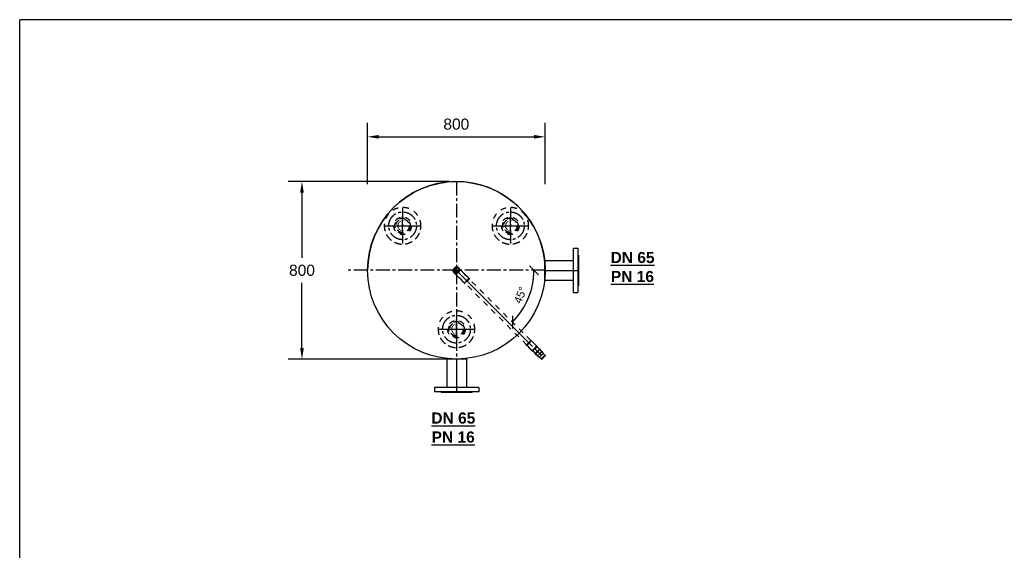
# Model space of a CAD drawing. Extents: x -156717 to 425753, y -51191 to 363295.
# Tile 89 of 256: x 61810 to 66245, y 127134 to 129524. Entities that reach past the tile are written whole.
import ezdxf
from ezdxf.enums import TextEntityAlignment as Align
from ezdxf.lldxf.tags import DXFTag

# ---------------------------------------------------------------- set-up
doc = ezdxf.new("R2010")
doc.units = 0
doc.header["$LTSCALE"] = 50
doc.linetypes.add('CENTER', pattern=[2, 1.25, -0.25, 0.25, -0.25])
doc.linetypes.add('STREEPJES', pattern=[0.1, 0.05, -0.05])
doc.layers.get('0').update_dxf_attribs({"linetype": 'CONTINUOUS'})
doc.layers.get('Defpoints').update_dxf_attribs({"linetype": 'CONTINUOUS'})
for name, color, linetype in [('00att035', 3, 'CONTINUOUS'), ('00kad025', 2, 'CONTINUOUS'), ('00kad035', 3, 'CONTINUOUS'), ('WL561---_AANVOER_D', 20, 'CONTINUOUS'), ('WL561---_AANVOER_HARTLIJ', 8, 'CONTINUOUS'), ('WL561---_CV-D', 2, 'CONTINUOUS'), ('WM561---_AANVOER', 1, 'CONTINUOUS')]:
    doc.layers.add(name, color=color, linetype=linetype)
doc.styles.add('BURO-025', font='ARIAL.TTF', dxfattribs={"height": 125})
doc.styles.add('Prefab', font='ARIAL.TTF')
doc.styles.get("Standard").update_dxf_attribs({"font": 'ARIAL.TTF'})
tags = doc.linetypes.add('CENTER2', pattern=[28.575000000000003, 19.05, -3.175, 3.175, -3.175]).pattern_tags.tags
tags[10:11] = [DXFTag(74, 4), DXFTag(75, 0), DXFTag(340, '0'), DXFTag(46, 1.0), DXFTag(50, 0.0), DXFTag(44, 0.0), DXFTag(45, 0.0)]
tags[8:9] = [DXFTag(74, 4), DXFTag(75, 0), DXFTag(340, '0'), DXFTag(46, 1.0), DXFTag(50, 0.0), DXFTag(44, 0.0), DXFTag(45, 0.0)]
tags[6:7] = [DXFTag(74, 4), DXFTag(75, 0), DXFTag(340, '0'), DXFTag(46, 1.0), DXFTag(50, 0.0), DXFTag(44, 0.0), DXFTag(45, 0.0)]
tags[4:5] = [DXFTag(74, 4), DXFTag(75, 0), DXFTag(340, '0'), DXFTag(46, 1.0), DXFTag(50, 0.0), DXFTag(44, 0.0), DXFTag(45, 0.0)]
doc.dimstyles.new('ISO-25', dxfattribs={"dimtxt": 2.5, "dimasz": 2.5, "dimexe": 1.25, "dimexo": 0.625, "dimtad": 1, "dimtih": 1, "dimdec": 4, "dimdsep": 46, "dimtxsty": 'Standard', "dimcen": 2.5, "dimadec": 0, "dimazin": 0, "dimtfac": 1, "dimtdec": 4, "dimtmove": 0, "dimatfit": 3, "dimfxl": 0, "dimtvp": 1, "dimtolj": 1, "dimtzin": 0, "dimarcsym": 0})
doc.dimstyles.new('STABICAD', dxfattribs={"dimscale": 20, "dimtxt": 1.8, "dimasz": 2, "dimexe": 0, "dimexo": 2.5, "dimgap": 1.5, "dimtad": 0, "dimdec": 0, "dimzin": 0, "dimdsep": 46, "dimtxsty": 'Standard', "dimblk1": 'OBLIQUE', "dimblk2": 'OBLIQUE', "dimsah": 1, "dimcen": -3, "dimadec": 0, "dimazin": 0, "dimtfac": 1, "dimtdec": 0, "dimtofl": 0, "dimtmove": 2, "dimatfit": 3, "dimfxl": 0, "dimtvp": 1.055555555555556, "dimtolj": 1, "dimtzin": 0, "dimarcsym": 0})

# ---------------------------------------------------------------- blocks, each defined once
blk = doc.blocks.new('A3-HORIZONTAAL')
at = {"layer": '00kad035'}
for p in [(0, 0), (420.0000000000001, 297)]:
    blk.add_line(p, (0, 297), dxfattribs=at)
at = {"layer": '00att035', "style": 'Prefab'}
blk.add_attdef('FABRIEKSNUMMER', text='', height=3.47256, dxfattribs=at).set_placement((288.1015390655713, 3.576218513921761), align=Align.BOTTOM_LEFT)
at = {"layer": '00kad025', "style": 'Prefab'}
for tag, p in [('PROMSCHR', (218.1413790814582, 14.81899418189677)), ('OMSCHRIJVING', (288.1015390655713, 14.81899377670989)), ('STATUS1', (358.0616990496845, 14.81899335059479)), ('DATUM1', (371.7622778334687, 14.81899335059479)), ('BLAD', (395.808191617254, 14.81899335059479)), ('STATUS2', (358.0616990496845, 9.197605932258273)), ('DATUM2', (371.7622778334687, 9.197605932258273)), ('PRNUMMER', (218.1413790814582, 3.57621889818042)), ('TKINIT', (332.3710290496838, 3.576218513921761)), ('STATUS3', (358.0616990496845, 3.576218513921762)), ('DATUM3', (371.7622778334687, 3.576218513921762))]:
    blk.add_attdef(tag, text='', height=2.460512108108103, dxfattribs=at).set_placement(p, align=Align.BOTTOM_LEFT)
blk = doc.blocks.new('*U1960')
at = {"color": 0, "ltscale": 10}
for p, q in [((0, 44.45000000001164, -0.3193510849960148), (127.8970048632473, 44.45000000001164, -0.3193510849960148)), ((0, 14.30338299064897, -0.3193510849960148), (0, 44.45000000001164, -0.3193510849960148)), ((0, -44.45000000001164, -0.3193510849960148), (0, -13.66468082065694, -0.3193510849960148)), ((0, -44.45000000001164, -0.3193510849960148), (127.8970048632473, -44.45000000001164, -0.3193510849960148))]:
    blk.add_line(p, q, dxfattribs=at)
at = {"color": 1, "linetype": 'STREEPJES', "ltscale": 10}
blk.add_line((0, -13.66468082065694, -0.3193510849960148), (0, 14.30338299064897, -0.3193510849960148), dxfattribs=at)
at = {"layer": 'WL561---_AANVOER_HARTLIJ', "linetype": 'CENTER2'}
blk.add_line((0, 0, -0.3193510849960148), (140.8970048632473, 0, -0.3193510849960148), dxfattribs=at)
at = {"layer": 'WL561---_AANVOER_D', "color": 2, "style": 'BURO-025'}
blk.add_attdef('POSNR', text='', height=50, dxfattribs=at).set_placement((0, 0), align=Align.MIDDLE)
blk = doc.blocks.new('*U1961')
at = {"ltscale": 10}
h = blk.add_hatch(color=2, dxfattribs=at)
edge = h.paths.add_edge_path()
edge.add_ellipse((0, 0), major_axis=(-24.12, 4.430772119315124e-15), ratio=1, start_angle=180, end_angle=360, ccw=False)
edge.add_line((24.11999999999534, 0), (24.02175435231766, 0.3991945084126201))
edge.add_ellipse((0, -5.724479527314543), major_axis=(24.12, 5.724479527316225), ratio=1, start_angle=0.9501787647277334, end_angle=152.3474659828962)
edge.add_line((-24.02175435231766, 0.3991945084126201), (-24.11999999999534, 0))
at = {"color": 1, "linetype": 'STREEPJES', "ltscale": 10}
blk.add_circle((0, 0, 496.680648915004), 30.15, dxfattribs=at)
at = {"layer": 'WL561---_AANVOER_HARTLIJ', "linetype": 'CENTER2'}
for p, q in [((-42.21000000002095, 0, 496.680648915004), (42.21000000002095, -1.550770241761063e-14, 496.680648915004)), ((0, 42.2100000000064, 496.680648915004), (-1.550770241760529e-14, -42.2100000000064, 496.680648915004))]:
    blk.add_line(p, q, dxfattribs=at)
blk.add_circle((0, 0, 496.680648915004), 0.075, dxfattribs=at)
at = {"layer": 'WL561---_AANVOER_D', "color": 2, "style": 'BURO-025'}
blk.add_attdef('POSNR', text='', height=50, dxfattribs=at).set_placement((0, 0), align=Align.MIDDLE)
blk = doc.blocks.new('*U1962')
at = {"color": 1, "linetype": 'STREEPJES', "ltscale": 10}
for radius in [39.5325, 34.84125]:
    blk.add_circle((0, 0, 499.680648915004), radius, dxfattribs=at)
for start in [90.17999999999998, 270, 270]:
    blk.add_arc((0, 0, 499.680648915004), 82.5, start, 90, dxfattribs=at)
at = {"layer": 'WL561---_AANVOER_HARTLIJ', "linetype": 'CENTER'}
for p, q in [((0, -82.5, 499.680648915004), (1.010333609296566e-14, 82.5, 499.680648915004)), ((-82.5, 0, 499.680648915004), (82.5, -1.010333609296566e-14, 499.680648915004))]:
    blk.add_line(p, q, dxfattribs=at)
for radius in [62.5, 0.075]:
    blk.add_circle((0, 0, 499.680648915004), radius, dxfattribs=at)
at = {"layer": 'WL561---_AANVOER_D', "color": 2, "style": 'BURO-025'}
blk.add_attdef('POSNR', text='', height=50, dxfattribs=at).set_placement((0, 0), align=Align.MIDDLE)
at = {"layer": 'WL561---_AANVOER_D', "color": 2, "style": 'BURO-025', "flags": 1}
blk.add_attdef('FABR', text='', height=50, dxfattribs=at).set_placement((0, 0), align=Align.MIDDLE)
blk = doc.blocks.new('*U1963')
at = {"ltscale": 10}
h = blk.add_hatch(color=2, dxfattribs=at)
edge = h.paths.add_edge_path()
edge.add_ellipse((0, 0), major_axis=(-24.12, 4.430772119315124e-15), ratio=1, start_angle=180, end_angle=360, ccw=False)
edge.add_line((24.11999999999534, 0), (24.02175435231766, 0.3991945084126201))
edge.add_ellipse((0, -5.724479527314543), major_axis=(24.12, 5.724479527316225), ratio=1, start_angle=0.9501787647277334, end_angle=152.3474659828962)
edge.add_line((-24.02175435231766, 0.3991945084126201), (-24.11999999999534, 0))
at = {"color": 1, "linetype": 'STREEPJES', "ltscale": 10}
blk.add_circle((0, 0, 496.680648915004), 30.15, dxfattribs=at)
at = {"layer": 'WL561---_AANVOER_HARTLIJ', "linetype": 'CENTER2'}
for p, q in [((-42.21000000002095, 0, 496.680648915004), (42.21000000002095, -1.550770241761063e-14, 496.680648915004)), ((0, 42.2100000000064, 496.680648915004), (-1.550770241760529e-14, -42.2100000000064, 496.680648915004))]:
    blk.add_line(p, q, dxfattribs=at)
blk.add_circle((0, 0, 496.680648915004), 0.075, dxfattribs=at)
at = {"layer": 'WL561---_AANVOER_D', "color": 2, "style": 'BURO-025'}
blk.add_attdef('POSNR', text='', height=50, dxfattribs=at).set_placement((0, 0), align=Align.MIDDLE)
blk = doc.blocks.new('*U1964')
at = {"ltscale": 10}
h = blk.add_hatch(color=2, dxfattribs=at)
edge = h.paths.add_edge_path()
edge.add_ellipse((0, 0), major_axis=(-24.12, 4.430772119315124e-15), ratio=1, start_angle=180, end_angle=360, ccw=False)
edge.add_line((24.11999999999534, 0), (24.02175435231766, 0.3991945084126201))
edge.add_ellipse((0, -5.724479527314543), major_axis=(24.12, 5.724479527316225), ratio=1, start_angle=0.9501787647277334, end_angle=152.3474659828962)
edge.add_line((-24.02175435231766, 0.3991945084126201), (-24.11999999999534, 0))
at = {"color": 1, "linetype": 'STREEPJES', "ltscale": 10}
blk.add_circle((0, 0, 496.680648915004), 30.15, dxfattribs=at)
at = {"layer": 'WL561---_AANVOER_HARTLIJ', "linetype": 'CENTER2'}
for p, q in [((-42.21000000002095, 0, 496.680648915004), (42.21000000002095, -1.550770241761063e-14, 496.680648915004)), ((0, 42.2100000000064, 496.680648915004), (-1.550770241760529e-14, -42.2100000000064, 496.680648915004))]:
    blk.add_line(p, q, dxfattribs=at)
blk.add_circle((0, 0, 496.680648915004), 0.075, dxfattribs=at)
at = {"layer": 'WL561---_AANVOER_D', "color": 2, "style": 'BURO-025'}
blk.add_attdef('POSNR', text='', height=50, dxfattribs=at).set_placement((0, 0), align=Align.MIDDLE)
blk = doc.blocks.new('*U1965')
at = {"ltscale": 10}
h = blk.add_hatch(color=2, dxfattribs=at)
edge = h.paths.add_edge_path()
edge.add_ellipse((-2.91038304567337e-11, 5.820766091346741e-11), major_axis=(-7.608468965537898, -7.608468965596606), ratio=1, start_angle=180, end_angle=360, ccw=False)
edge.add_line((7.608468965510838, 7.608468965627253), (7.254569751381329, 7.817629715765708))
edge.add_ellipse((1.805743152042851, -1.805743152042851), major_axis=(5.802725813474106, 9.414212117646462), ratio=1, start_angle=2.12995462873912, end_angle=151.1676901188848)
edge.add_line((-7.817629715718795, -7.254569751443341), (-7.608468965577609, -7.608468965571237))
at = {"color": 1, "linetype": 'STREEPJES', "ltscale": 10}
blk.add_circle((-2.91038304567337e-11, 5.820766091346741e-11, 330.680648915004), 13.45, dxfattribs=at)
at = {"layer": 'WL561---_AANVOER_HARTLIJ', "linetype": 'CENTER2'}
for p, q in [((-13.31482068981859, 13.31482068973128, 330.680648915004), (13.314820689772, -13.31482068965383, 330.680648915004)), ((-13.31482068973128, -13.31482068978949, 330.680648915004), (13.31482068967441, 13.31482068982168, 330.680648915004))]:
    blk.add_line(p, q, dxfattribs=at)
blk.add_circle((-2.91038304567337e-11, 5.820766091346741e-11, 330.680648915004), 0.075, dxfattribs=at)
at = {"layer": 'WL561---_AANVOER_D', "color": 2, "style": 'BURO-025'}
blk.add_attdef('POSNR', text='', height=50, dxfattribs=at).set_placement((0, 0), align=Align.MIDDLE)
blk = doc.blocks.new('*U1966')
at = {"color": 1, "linetype": 'STREEPJES', "ltscale": 10}
for p, q in [((-65.99999999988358, 15.44999999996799, 384.680648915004), (-68.99999999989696, 15.44999999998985, 384.680648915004)), ((-69.00000000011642, -15.45000000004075, 384.680648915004), (-68.99999999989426, 15.44999999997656, 384.680648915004)), ((-66.00000000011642, -15.45000000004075, 384.680648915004), (-65.99999999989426, 15.44999999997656, 384.680648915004)), ((-54, 14.44999999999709, 384.680648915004), (-65.99999999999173, 14.44999999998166, 384.680648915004)), ((-54, 14.44999999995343, 384.680648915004), (-46.89076513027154, 14.44999999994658, 384.680648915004)), ((-46.89076513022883, 14.44999999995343, 384.680648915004), (-33.15677799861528, 14.44999999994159, 384.680648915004)), ((-33.15677799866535, 14.44999999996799, 384.680648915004), (-20.84322200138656, 14.44999999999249, 384.680648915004)), ((-20.84322200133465, 14.44999999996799, 384.680648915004), (-10.78924563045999, 14.44999999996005, 384.680648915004)), ((-10.78924563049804, 14.44999999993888, 384.680648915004), (-5.468089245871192, 14.44999999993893, 384.680648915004)), ((-66.00000000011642, -15.45000000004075, 384.680648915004), (-69.00000000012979, -15.45000000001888, 384.680648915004)), ((-53.99999999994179, -14.45000000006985, 384.680648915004), (-65.99999999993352, -14.45000000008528, 384.680648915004)), ((-54, -14.45000000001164, 384.680648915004), (-46.89076513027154, -14.4500000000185, 384.680648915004)), ((-46.89076513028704, -14.45000000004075, 384.680648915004), (-33.1567779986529, -14.45000000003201, 384.680648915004)), ((-33.15677799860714, -14.4500000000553, 384.680648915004), (-20.84322200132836, -14.45000000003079, 384.680648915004)), ((-20.84322200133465, -14.44999999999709, 384.680648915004), (-10.78924563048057, -14.4500000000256, 384.680648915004)), ((-10.78924563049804, -14.45000000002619, 384.680648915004), (-5.468089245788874, -14.45000000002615, 384.680648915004))]:
    blk.add_line(p, q, dxfattribs=at)
for end in [224.8199999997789, 44.99999999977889]:
    blk.add_arc((0, -1.455191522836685e-11, 384.680648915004), 15.45, 224.9999999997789, end, dxfattribs=at)
at = {"layer": 'WL561---_AANVOER_HARTLIJ', "linetype": 'CENTER2'}
blk.add_line((-54, -2.91038304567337e-11, 384.680648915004), (-1.660538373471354e-11, -2.142097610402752e-11, 384.680648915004), dxfattribs=at)
at = {"layer": 'WL561---_AANVOER_D', "color": 2, "style": 'BURO-025'}
blk.add_attdef('POSNR', text='', height=50, dxfattribs=at).set_placement((0, 0), align=Align.MIDDLE)
blk = doc.blocks.new('*U1967')
at = {"color": 1, "linetype": 'STREEPJES', "ltscale": 10}
for p, q in [((-11.99999999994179, 15.44999999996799, 384.680648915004), (-14.99999999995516, 15.44999999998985, 384.680648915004)), ((-15.00000000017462, -15.45000000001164, 384.680648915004), (-14.99999999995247, 15.45000000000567, 384.680648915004)), ((-12.00000000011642, -15.45000000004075, 384.680648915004), (-11.99999999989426, 15.44999999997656, 384.680648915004)), ((-5.820766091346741e-11, 14.44999999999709, 384.680648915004), (-12.00000000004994, 14.44999999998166, 384.680648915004)), ((-5.820766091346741e-11, 14.44999999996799, 384.680648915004), (8.99999999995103, 14.44999999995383, 384.680648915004)), ((8.999999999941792, 14.44999999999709, 384.680648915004), (20.99999999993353, 14.45000000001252, 384.680648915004)), ((21.00000000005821, 15.44999999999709, 384.680648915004), (24.00000000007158, 15.44999999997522, 384.680648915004)), ((21.00000000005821, 15.44999999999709, 384.680648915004), (20.99999999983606, -15.45000000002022, 384.680648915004)), ((24.00000000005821, 15.44999999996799, 384.680648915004), (23.99999999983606, -15.45000000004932, 384.680648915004)), ((-12.00000000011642, -15.45000000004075, 384.680648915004), (-15.00000000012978, -15.45000000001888, 384.680648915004)), ((0, -14.45000000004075, 384.680648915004), (-11.99999999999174, -14.45000000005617, 384.680648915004)), ((-5.820766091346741e-11, -14.45000000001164, 384.680648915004), (8.99999999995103, -14.4500000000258, 384.680648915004)), ((9, -14.45000000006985, 384.680648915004), (20.99999999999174, -14.45000000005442, 384.680648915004)), ((20.99999999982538, -15.45000000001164, 384.680648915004), (23.99999999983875, -15.45000000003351, 384.680648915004))]:
    blk.add_line(p, q, dxfattribs=at)
at = {"layer": 'WL561---_AANVOER_HARTLIJ', "linetype": 'CENTER'}
blk.add_line((-5.820766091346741e-11, 0, 384.680648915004), (8.99999999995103, -1.41546774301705e-11, 384.680648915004), dxfattribs=at)
at = {"layer": 'WL561---_AANVOER_D', "color": 2, "style": 'BURO-025'}
blk.add_attdef('POSNR', text='', height=50, dxfattribs=at).set_placement((0, 0), align=Align.MIDDLE)
at = {"layer": 'WL561---_AANVOER_D', "color": 2, "style": 'BURO-025', "flags": 1}
blk.add_attdef('FABR', text='', height=50, dxfattribs=at).set_placement((0, 0), align=Align.MIDDLE)
blk = doc.blocks.new('*U1968')
at = {"color": 1, "linetype": 'STREEPJES', "ltscale": 10}
for p, q in [((15.00000000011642, 13.44999999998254, 384.680648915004), (407.3130585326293, 13.44999999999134, 384.680648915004)), ((14.99999999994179, -13.44999999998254, 384.680648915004), (407.3130585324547, -13.44999999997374, 384.680648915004))]:
    blk.add_line(p, q, dxfattribs=at)
at = {"layer": 'WL561---_AANVOER_HARTLIJ', "linetype": 'CENTER2'}
blk.add_line((0, -1.455191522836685e-11, 384.680648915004), (422.3130585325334, -8.339497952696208e-12, 384.680648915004), dxfattribs=at)
at = {"layer": 'WL561---_AANVOER_D', "color": 2, "style": 'BURO-025'}
blk.add_attdef('POSNR', text='', height=50, dxfattribs=at).set_placement((0, 0), align=Align.MIDDLE)
blk = doc.blocks.new('*U1969')
at = {"color": 2, "ltscale": 10}
for p, q in [((-23, 100, -0.3193510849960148), (-3, 100, -0.3193510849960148)), ((-23, 100, -0.3193510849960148), (-23, -100, -0.3193510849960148)), ((-3, 100, -0.3193510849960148), (-3, -100, -0.3193510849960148)), ((-3, 69, -0.3193510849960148), (0, 69, -0.3193510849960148)), ((0, 69, -0.3193510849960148), (0, -69, -0.3193510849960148)), ((0, 69, -0.3193510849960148), (0, -69, -0.3193510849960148)), ((-3, -69, -0.3193510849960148), (0, -69, -0.3193510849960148)), ((-23, -100, -0.3193510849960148), (-3, -100, -0.3193510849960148))]:
    blk.add_line(p, q, dxfattribs=at)
at = {"layer": 'WL561---_AANVOER_HARTLIJ', "linetype": 'CENTER'}
blk.add_line((-10, 0, -0.3193510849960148), (0, 0, -0.3193510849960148), dxfattribs=at)
at = {"layer": 'WL561---_AANVOER_D', "color": 2, "style": 'BURO-025'}
blk.add_attdef('POSNR', text='', height=50, dxfattribs=at).set_placement((0, 0), align=Align.MIDDLE)
at = {"layer": 'WL561---_AANVOER_D', "color": 2, "style": 'BURO-025', "flags": 1}
blk.add_attdef('FABR', text='', height=50, dxfattribs=at).set_placement((0, 0), align=Align.MIDDLE)
blk = doc.blocks.new('*U1970')
at = {"color": 2, "ltscale": 10}
for p, q in [((-23, 100, -1450.986861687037), (-3, 100, -1450.986861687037)), ((-23, 100, -1450.986861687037), (-23.00000000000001, -100, -1450.986861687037)), ((-3, 100, -1450.986861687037), (-3.000000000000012, -100, -1450.986861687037)), ((-3, 69, -1450.986861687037), (0, 69, -1450.986861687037)), ((0, 69, -1450.986861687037), (-8.450062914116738e-15, -69, -1450.986861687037)), ((0, 69, -1450.986861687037), (-8.450062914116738e-15, -69, -1450.986861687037)), ((-3, -69, -1450.986861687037), (0, -69, -1450.986861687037)), ((-23, -100, -1450.986861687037), (-3, -100, -1450.986861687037))]:
    blk.add_line(p, q, dxfattribs=at)
at = {"layer": 'WL561---_AANVOER_HARTLIJ', "linetype": 'CENTER'}
blk.add_line((-10, 0, -1450.986861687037), (0, -6.123233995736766e-16, -1450.986861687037), dxfattribs=at)
at = {"layer": 'WL561---_AANVOER_D', "color": 2, "style": 'BURO-025'}
blk.add_attdef('POSNR', text='', height=50, dxfattribs=at).set_placement((0, 0), align=Align.MIDDLE)
at = {"layer": 'WL561---_AANVOER_D', "color": 2, "style": 'BURO-025', "flags": 1}
blk.add_attdef('FABR', text='', height=50, dxfattribs=at).set_placement((0, 0), align=Align.MIDDLE)
blk = doc.blocks.new('*U1971')
at = {"color": 0, "ltscale": 10}
for p, q in [((0, 44.44999999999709, -1450.986861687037), (130.1210378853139, 44.44999999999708, -1450.986861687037)), ((0, -44.44999999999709, -1450.986861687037), (5.443555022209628e-15, 44.44999999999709, -1450.986861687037)), ((0, -44.44999999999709, -1450.986861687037), (130.1210378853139, -44.4499999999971, -1450.986861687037))]:
    blk.add_line(p, q, dxfattribs=at)
at = {"layer": 'WL561---_AANVOER_HARTLIJ', "linetype": 'CENTER2'}
blk.add_line((0, 0, -1450.986861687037), (143.1210378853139, -8.763636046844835e-15, -1450.986861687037), dxfattribs=at)
at = {"layer": 'WL561---_AANVOER_D', "color": 2, "style": 'BURO-025'}
blk.add_attdef('POSNR', text='', height=50, dxfattribs=at).set_placement((0, 0), align=Align.MIDDLE)
blk = doc.blocks.new('*U1972')
at = {"color": 1, "linetype": 'STREEPJES', "ltscale": 10}
for radius in [39.5325, 34.84125]:
    blk.add_circle((0, 0, 499.680648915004), radius, dxfattribs=at)
for start in [90.17999999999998, 270, 270]:
    blk.add_arc((0, 0, 499.680648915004), 82.5, start, 90, dxfattribs=at)
at = {"layer": 'WL561---_AANVOER_HARTLIJ', "linetype": 'CENTER'}
for p, q in [((0, -82.5, 499.680648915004), (1.010333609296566e-14, 82.5, 499.680648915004)), ((-82.5, 0, 499.680648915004), (82.5, -1.010333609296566e-14, 499.680648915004))]:
    blk.add_line(p, q, dxfattribs=at)
for radius in [62.5, 0.075]:
    blk.add_circle((0, 0, 499.680648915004), radius, dxfattribs=at)
at = {"layer": 'WL561---_AANVOER_D', "color": 2, "style": 'BURO-025'}
blk.add_attdef('POSNR', text='', height=50, dxfattribs=at).set_placement((0, 0), align=Align.MIDDLE)
at = {"layer": 'WL561---_AANVOER_D', "color": 2, "style": 'BURO-025', "flags": 1}
blk.add_attdef('FABR', text='', height=50, dxfattribs=at).set_placement((0, 0), align=Align.MIDDLE)
blk = doc.blocks.new('*U1973')
at = {"color": 1, "linetype": 'STREEPJES', "ltscale": 10}
for radius in [39.5325, 34.84125]:
    blk.add_circle((0, 0, 499.680648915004), radius, dxfattribs=at)
for start in [90.17999999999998, 270, 270]:
    blk.add_arc((0, 0, 499.680648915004), 82.5, start, 90, dxfattribs=at)
at = {"layer": 'WL561---_AANVOER_HARTLIJ', "linetype": 'CENTER'}
for p, q in [((0, -82.5, 499.680648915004), (1.010333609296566e-14, 82.5, 499.680648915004)), ((-82.5, 0, 499.680648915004), (82.5, -1.010333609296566e-14, 499.680648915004))]:
    blk.add_line(p, q, dxfattribs=at)
for radius in [62.5, 0.075]:
    blk.add_circle((0, 0, 499.680648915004), radius, dxfattribs=at)
at = {"layer": 'WL561---_AANVOER_D', "color": 2, "style": 'BURO-025'}
blk.add_attdef('POSNR', text='', height=50, dxfattribs=at).set_placement((0, 0), align=Align.MIDDLE)
at = {"layer": 'WL561---_AANVOER_D', "color": 2, "style": 'BURO-025', "flags": 1}
blk.add_attdef('FABR', text='', height=50, dxfattribs=at).set_placement((0, 0), align=Align.MIDDLE)
blk = doc.blocks.new('*U1974')
at = {"color": 0, "ltscale": 10}
for p, q in [((0, 13.45000000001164, -675), (15.51212834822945, 13.45000000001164, -675)), ((0, -13.45000000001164, -675), (0, 13.45000000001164, -675)), ((0, -13.45000000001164, -675), (15.51212834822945, -13.45000000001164, -675))]:
    blk.add_line(p, q, dxfattribs=at)
at = {"layer": 'WL561---_AANVOER_HARTLIJ', "linetype": 'CENTER2'}
blk.add_line((0, 0, -675), (30.51212834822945, 0, -675), dxfattribs=at)
at = {"layer": 'WL561---_AANVOER_D', "color": 2, "style": 'BURO-025'}
blk.add_attdef('POSNR', text='', height=50, dxfattribs=at).set_placement((0, 0), align=Align.MIDDLE)
blk = doc.blocks.new('*U1975')
at = {"color": 0, "ltscale": 10}
for p, q in [((-12, 15.45000000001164, -675), (-15, 15.45000000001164, -675)), ((-15, -15.45000000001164, -675), (-15, 15.45000000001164, -675)), ((-12, -15.45000000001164, -675), (-12, 15.45000000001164, -675)), ((0, 14.45000000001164, -675), (-12, 14.45000000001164, -675)), ((0, 14.45000000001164, -675), (11, 11.65000000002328, -675)), ((0, 14.45000000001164, -675), (0, -14.45000000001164, -675)), ((11, 11.65000000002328, -675), (21.39999999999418, 11.65000000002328, -675)), ((11, 11.65000000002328, -675), (11, -11.65000000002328, -675)), ((21.39999999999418, 12.65000000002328, -675), (24, 12.65000000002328, -675)), ((21.39999999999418, 12.65000000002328, -675), (21.39999999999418, -12.65000000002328, -675)), ((24, 12.65000000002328, -675), (24, -12.65000000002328, -675)), ((-12, -15.45000000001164, -675), (-15, -15.45000000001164, -675)), ((0, -14.45000000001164, -675), (-12, -14.45000000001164, -675)), ((0, -14.45000000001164, -675), (11, -11.65000000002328, -675)), ((11, -11.65000000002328, -675), (21.39999999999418, -11.65000000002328, -675)), ((21.39999999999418, -12.65000000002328, -675), (24, -12.65000000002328, -675))]:
    blk.add_line(p, q, dxfattribs=at)
at = {"layer": 'WL561---_AANVOER_HARTLIJ', "linetype": 'CENTER2'}
blk.add_line((0, 0, -675), (11, 0, -675), dxfattribs=at)
at = {"layer": 'WL561---_AANVOER_D', "color": 2, "style": 'BURO-025'}
blk.add_attdef('POSNR', text='', height=50, dxfattribs=at).set_placement((0, 0), align=Align.MIDDLE)
blk = doc.blocks.new('*U1976')
at = {"color": 2, "ltscale": 10}
for end in [270, 89.82000000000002]:
    blk.add_arc((0, 0, -150), 12.65, 90, end, dxfattribs=at)
at = {"layer": 'WL561---_AANVOER_HARTLIJ', "linetype": 'CENTER'}
blk.add_circle((0, 0, -150), 0.075, dxfattribs=at)
at = {"layer": 'WL561---_AANVOER_D', "color": 2, "style": 'BURO-025'}
blk.add_attdef('POSNR', text='', height=50, dxfattribs=at).set_placement((0, 0), align=Align.MIDDLE)
at = {"layer": 'WL561---_AANVOER_D', "color": 2, "style": 'BURO-025', "flags": 1}
blk.add_attdef('FABR', text='', height=50, dxfattribs=at).set_placement((0, 0), align=Align.MIDDLE)
blk = doc.blocks.new('*U1977')
at = {"color": 1, "linetype": 'STREEPJES', "ltscale": 10}
blk.add_circle((0, 0, -108.7568211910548), 10.65, dxfattribs=at)
for centre, radius, start, end in [((0, 0, -108.7568211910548), 8.520000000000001, 0, 180), ((0, -2.02207983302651, -108.7568211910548), 8.756666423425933, 13.3511776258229, 166.6488223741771)]:
    blk.add_arc(centre, radius, start, end, dxfattribs=at)
at = {"layer": 'WL561---_AANVOER_HARTLIJ', "linetype": 'CENTER2'}
for p, q in [((-14.90999999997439, 0, -108.7568211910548), (14.90999999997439, -5.477845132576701e-15, -108.7568211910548)), ((0, 14.91000000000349, -108.7568211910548), (-5.477845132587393e-15, -14.91000000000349, -108.7568211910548))]:
    blk.add_line(p, q, dxfattribs=at)
blk.add_circle((0, 0, -108.7568211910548), 0.075, dxfattribs=at)
at = {"layer": 'WL561---_AANVOER_D', "color": 2, "style": 'BURO-025'}
blk.add_attdef('POSNR', text='', height=50, dxfattribs=at).set_placement((0, 0), align=Align.MIDDLE)
blk = doc.blocks.new('_Oblique')
at = {"color": 0, "linetype": 'ByBlock', "lineweight": -2}
blk.add_line((-0.5, -0.5), (0.5, 0.5), dxfattribs=at)
blk = doc.blocks.new('*D1983')
at = {"layer": 'Defpoints', "color": 0, "transparency": 16777216}
for p in [(63277.61499403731, 128395.0216808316), (64277.61499403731, 128395.0216808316), (63835.2830766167, 128355.9672111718), (64082.18194767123, 128229.9264425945), (64112.69030065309, 128078.5599871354)]:
    blk.add_point(p, dxfattribs=at)
at = {"layer": 'WL561---_CV-D', "color": 0, "lineweight": -2, "transparency": 16777216}
blk.add_arc((63796.22860695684, 128395.0216808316), 330.1904764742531, 314.9999999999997, 1.598721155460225e-13, dxfattribs=at)
at = {"layer": 'WL561---_CV-D', "color": 0, "lineweight": -2, "transparency": 16777216, "xscale": 40, "yscale": 40, "zscale": 40}
for p, rotation in [((64126.41908343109, 128395.0216808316), 90.00000000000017), ((64029.708531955, 128161.5417558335), 224.9999999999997)]:
    blk.add_blockref('_Oblique', p, dxfattribs=dict(at, rotation=rotation))
at = {"layer": 'WL561---_CV-D', "color": 0, "transparency": 16777216, "insert": (64065.57871366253, 128283.4532136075), "char_height": 36, "attachment_point": 5, "rotation": 67.49999999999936}
blk.add_mtext('\\A1;45°', dxfattribs=at)
blk = doc.blocks.new('*D1997')
at = {"layer": 'Defpoints', "color": 0, "transparency": 16777216}
for p in [(64176.92922962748, 128996.5185599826), (63376.92922962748, 128752.569400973), (64176.92922962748, 128752.569400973)]:
    blk.add_point(p, dxfattribs=at)
at = {"layer": 'WM561---_AANVOER', "color": 0, "lineweight": -2, "transparency": 16777216}
for p, q in [((63376.92922962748, 128783.819400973), (63376.92922962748, 129059.0185599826)), ((64176.92922962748, 128783.819400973), (64176.92922962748, 129059.0185599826)), ((63426.92922962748, 128996.5185599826), (64126.92922962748, 128996.5185599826))]:
    blk.add_line(p, q, dxfattribs=at)
at = {"layer": 'WM561---_AANVOER', "color": 0, "transparency": 16777216}
for points in [[(63426.92922962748, 129004.8518933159), (63426.92922962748, 128988.1852266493), (63376.92922962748, 128996.5185599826)], [(64126.92922962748, 129004.8518933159), (64126.92922962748, 128988.1852266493), (64176.92922962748, 128996.5185599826)]]:
    blk.add_solid(points, dxfattribs=at)
at = {"layer": 'WM561---_AANVOER', "color": 0, "transparency": 16777216, "insert": (63776.92922962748, 129053.2972093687), "char_height": 50, "attachment_point": 5}
blk.add_mtext('\\A1;800', dxfattribs=at)
blk = doc.blocks.new('*D1998')
at = {"layer": 'Defpoints', "color": 0, "transparency": 16777216}
for p in [(63777.52272299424, 128795.0248489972, 150.0000000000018), (63081.81378641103, 127995.0248489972), (63777.52272299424, 127995.0248489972, 150.0000000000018)]:
    blk.add_point(p, dxfattribs=at)
at = {"layer": 'WM561---_AANVOER', "color": 0, "lineweight": -2, "transparency": 16777216}
for p, q in [((63746.27272299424, 128795.0248489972), (63019.31378641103, 128795.0248489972)), ((63081.81378641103, 128745.0248489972), (63081.81378641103, 128451.8034983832)), ((63081.81378641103, 128045.0248489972), (63081.81378641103, 128338.2461996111)), ((63746.27272299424, 127995.0248489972), (63019.31378641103, 127995.0248489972))]:
    blk.add_line(p, q, dxfattribs=at)
at = {"layer": 'WM561---_AANVOER', "color": 0, "transparency": 16777216}
for points in [[(63073.4804530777, 128745.0248489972), (63090.14711974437, 128745.0248489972), (63081.81378641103, 128795.0248489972)], [(63073.4804530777, 128045.0248489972), (63090.14711974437, 128045.0248489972), (63081.81378641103, 127995.0248489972)]]:
    blk.add_solid(points, dxfattribs=at)
at = {"layer": 'WM561---_AANVOER', "color": 0, "transparency": 16777216, "insert": (63081.81378641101, 128395.0248489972), "char_height": 50, "attachment_point": 5}
blk.add_mtext('\\A1;800', dxfattribs=at)

msp = doc.modelspace()

# ---------------------------------------------------------------- linework, layer by layer
at = {"color": 2, "ltscale": 10}
msp.add_circle((63777.52272299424, 128395.0248489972, 150.0000000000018), 400.0000000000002, dxfattribs=at)
msp.add_arc((63777.52272299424, 128395.0248489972, 150.0000000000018), 400, 1.6026610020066, 180, dxfattribs=at)
msp.add_arc((63777.52272299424, 128395.0248489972, 150.0000000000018), 400, 1.6026610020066, 180, dxfattribs=at)
at = {"layer": 'WL561---_AANVOER_HARTLIJ', "linetype": 'CENTER'}
for p, q in [((63777.61499403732, 128795.0248383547, 150.0000000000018), (63777.61499403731, 127995.0248596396, 150.0000000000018)), ((64177.5227229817, 128395.0216808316, 150.0000000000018), (63277.61499403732, 128395.0216808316, 150.0000000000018))]:
    msp.add_line(p, q, dxfattribs=at)
msp.add_circle((63777.61499403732, 128395.0216808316, 150.0000000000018), 0.075, dxfattribs=at)

# ---------------------------------------------------------------- block references
at = {"xscale": 19.04761904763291, "yscale": 19.0476190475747, "zscale": 19.04761904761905}
msp.add_blockref('A3-HORIZONTAAL', (61810.40495863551, 123866.9927439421), dxfattribs=at)
at = {"layer": 'WL561---_AANVOER_D'}
for name, p, rotation in [('*U1962', (63535.0346609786, 128595.5469159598, -349.6806489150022), 270), ('*U1972', (64020.31642755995, 128595.5469159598, -349.6806489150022), 270), ('*U1963', (63535.0346609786, 128595.5469159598, -346.6806489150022), 90), ('*U1964', (64020.31642755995, 128595.5469159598, -346.6806489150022), 90), ('*U1966', (63776.98212250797, 128395.2469928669, -234.6806489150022), 134.9999999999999), ('*U1965', (63776.98212250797, 128395.2469928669, -180.6806489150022), 45.00000000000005), ('*U1977', (63777.15363882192, 128395.0375216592, 258.7568211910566), 90), ('*U1976', (63777.15363882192, 128395.0375216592, 300.0000000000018), 270), ('*U1968', (64113.7863161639, 128058.4427992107, -234.6806489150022), 134.9999999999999), ('*U1973', (63777.74537703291, 128129.7048059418, -349.6806489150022), 270), ('*U1961', (63777.74537703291, 128129.7048059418, -346.6806489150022), 90), ('*U1967', (64120.15027719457, 128052.07883818, -234.6806489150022), 134.9999999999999), ('*U1974', (64130.97647990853, 128041.3890498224, 825.0000000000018), 314.9999999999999), ('*U1975', (64152.55181277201, 128019.813716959, 825.0000000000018), 314.9999999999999), ('*U1971', (63778.31909625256, 127997.0479257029, 1600.986861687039), 270), ('*U1970', (63778.31909625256, 127843.9268878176, 1600.986861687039), 270)]:
    msp.add_blockref(name, p, dxfattribs=dict(at, rotation=rotation))
for name, p in [('*U1969', (64326.60031181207, 128394.7023297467, 0.3193510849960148)), ('*U1960', (64175.70330694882, 128394.7023297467, 0.3193510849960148))]:
    msp.add_blockref(name, p, dxfattribs=at)

# ---------------------------------------------------------------- texts
at = {"layer": 'WL561---_CV-D', "char_height": 50, "width": 943.7386682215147, "attachment_point": 1, "style": 'Prefab'}
for s, insert in [('\\pi376.46;{\\fArial|b1|i0|c0|p34;\\LDN 65}', (64095.3368187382, 128477.7540809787)), ('\\pi378.59;{\\fArial|b1|i0|c0|p34;\\LPN 16}', (64094.44670405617, 128392.3308339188)), ('\\pi376.46;{\\fArial|b1|i0|c0|p34;\\LDN 65}', (63288.13948128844, 127754.578474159)), ('\\pi378.59;{\\fArial|b1|i0|c0|p34;\\LPN 16}', (63287.24936660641, 127669.1552270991))]:
    msp.add_mtext(s, dxfattribs=dict(at, insert=insert))

# ---------------------------------------------------------------- dimensions: what is measured, and where the dimension line sits
at = {"layer": 'WL561---_CV-D'}
dim = msp.add_angular_dim_2l(base=(64082.18194767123, 128229.9264425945), line1=((64277.61499403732, 128395.0216808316, 150.0000000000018), (63277.61499403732, 128395.0216808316, 150.0000000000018)), line2=((64112.6903006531, 128078.5599871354, 150.0000000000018), (63835.28307661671, 128355.9672111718, 150.0000000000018)), dimstyle='STABICAD', dxfattribs=at)
dim.commit()
dim.dimension.update_dxf_attribs({"geometry": '*D1983', "text_midpoint": (64065.57871366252, 128283.4532136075, 150.0000000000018)})
at = {"layer": 'WM561---_AANVOER'}
dim = msp.add_linear_dim(base=(64176.92922962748, 128996.5185599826), p1=(63376.92922962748, 128752.569400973), p2=(64176.92922962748, 128752.569400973), dimstyle='ISO-25', override={"dimscale": 50, "dimtxt": 1, "dimasz": 1, "dimdec": 0, "dimtdec": 0}, dxfattribs=at)
dim.commit()
dim.dimension.update_dxf_attribs({"geometry": '*D1997', "text_midpoint": (63776.92922962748, 129053.2972093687)})
dim = msp.add_linear_dim(base=(63081.81378641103, 127995.0248489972), p1=(63777.52272299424, 128795.0248489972, 150.0000000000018), p2=(63777.52272299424, 127995.0248489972, 150.0000000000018), angle=90, dimstyle='ISO-25', override={"dimscale": 50, "dimtxt": 1, "dimasz": 1, "dimdec": 0, "dimtdec": 0}, dxfattribs=at)
dim.commit()
dim.dimension.update_dxf_attribs({"geometry": '*D1998', "text_midpoint": (63081.81378641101, 128395.0248489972)})

doc.saveas('drawing.dxf')
